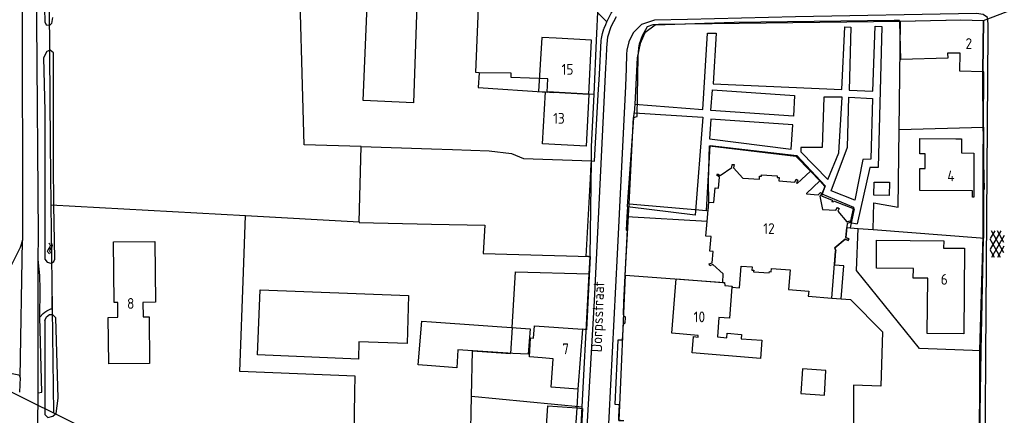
# Model space of a CAD drawing. Header units: metres. Extents: x 51973 to 58000, y 375000 to 380663.
# Tile 40 of 56: x 56904 to 57133, y 378643 to 378735. Entities that reach past the tile are written whole.
import ezdxf

# ---------------------------------------------------------------- set-up
doc = ezdxf.new("R2010")
doc.units = ezdxf.units.M
doc.header["$LTSCALE"] = 0.1
doc.layers.get('0').update_dxf_attribs({"linetype": 'CONTINUOUS'})
doc.layers.add('B-WA-OG-TOPOGRAFIE-G', color=253, linetype='CONTINUOUS')
doc.styles.add('ISO', font='isocp.shx', dxfattribs={"height": 1.8})
doc.styles.add('ISOCP', font='ISOCP.shx', dxfattribs={"height": 1.8})

# ---------------------------------------------------------------- blocks, each defined once
blk = doc.blocks.new('S05')
at = {"color": 0}
for p, q in [((0.08, 0.3), (0.38, 0.59)), ((0.11, -0.19), (0.41, 0.09)), ((0.38, 0.59), (0.68, 0.71)), ((0.41, 0.09), (0.71, 0.21)), ((0.68, 0.71), (1.01, 0.62)), ((0.71, 0.21), (1.02, 0.12)), ((1.01, 0.62), (1.33, 0.37)), ((1.02, 0.12), (1.36, -0.12)), ((1.33, 0.37), (1.66, 0.13)), ((1.66, 0.13), (1.97, 0.04)), ((1.97, 0.04), (2.28, 0.16)), ((2.28, 0.16), (2.58, 0.44)), ((1.36, -0.12), (1.68, -0.37)), ((1.68, -0.37), (2, -0.46)), ((2, -0.46), (2.31, -0.33)), ((2.31, -0.33), (2.61, -0.05))]:
    blk.add_line(p, q, dxfattribs=at)
blk = doc.blocks.new('S014')
at = {"color": 0}
for p, q in [((0, -0.75), (4.2, 1.67)), ((0, 0.65), (1.78, 1.67)), ((5.07, -1.52), (0, 1.4)), ((2.64, -1.52), (0, 0)), ((1.08, -1.52), (6.15, 1.4)), ((6.15, -0.75), (1.95, 1.67)), ((3.51, -1.52), (6.15, 0)), ((6.15, 0.65), (4.37, 1.67))]:
    blk.add_line(p, q, dxfattribs=at)

msp = doc.modelspace()

# ---------------------------------------------------------------- linework, layer by layer
at = {"layer": 'B-WA-OG-TOPOGRAFIE-G'}
for points in [[(56903.571, 379000), (56903.963, 378954.341), (56904.118, 378936.246), (56904.138, 378931.637), (56904.218, 378913.105), (56904.255, 378904.688), (56904.355, 378881.67), (56904.744, 378819.133), (56904.965, 378740.215), (56905.089, 378683.543), (56904.509, 378681.822), (56902.482, 378677.609), (56902.243, 378652.654), (56902.278, 378652.647), (56904.214, 378652.25), (56904.538, 378651.618), (56904.4, 378648.197)], [(57000, 378594.477), (56997.993, 378595.417), (56981.807, 378602.994), (56981.036, 378603.366), (56978.61, 378604.536), (56948.663, 378618.986), (56938.084, 378624.09), (56929.086, 378628.316), (56916.751, 378634.108), (56910.275, 378637.15), (56909.145, 378638.851), (56908.654, 378641.171), (56908.636, 378641.256), (56908.71, 378647.105), (56908.711, 378648.113), (56908.749, 378679.038), (56908.756, 378684.577), (56908.43, 378734.408), (56908.939, 378770.307)], [(56910.916, 378770.055), (56911.09, 378758.9), (56911.48, 378705.99), (56911.661, 378691.7)], [(56911.278, 378733.428), (56910.701, 378733.387), (56910.337, 378734.028), (56910.24, 378737.464), (56910.22, 378768.402), (56910.582, 378769.006), (56910.933, 378768.973)], [(56970.447, 378705.694), (56969.085, 378752.778)], [(56997.049, 378751.816), (56995.796, 378715.438), (56984.121, 378715.933), (56985.217, 378741.819), (56984.718, 378741.84), (56985.076, 378752.228), (56997.049, 378751.816)], [(57011.044, 378722.405), (57010.28, 378722.42), (57011.044, 378741.366)], [(57038.27, 378729.91), (57038.647, 378738.11)], [(57128.07, 378734.56), (57135.172, 378737.232), (57169.32, 378737.48)], [(56912.074, 378735.186), (56911.823, 378733.862), (56911.411, 378733.438), (56911.278, 378733.428)], [(57129.132, 378731.891), (57129.146, 378733.743), (57128.976, 378735.256), (57127.978, 378735.878), (57126.452, 378736.145), (57084.426, 378735.344), (57059.366, 378734.793), (57051.747, 378734.626), (57048.686, 378733.629), (57046.811, 378731.698), (57045.758, 378729.55), (57045.295, 378727.632), (57045.261, 378726.718), (57045.139, 378723.404), (57044.989, 378719.303), (57043.085, 378680.257), (57040.748, 378634.781), (57038.81, 378598.402), (57038.315, 378588.552), (57037.964, 378581.576), (57038.185, 378578.227), (57038.836, 378576.799), (57039.42, 378575.96)], [(57040.65, 378734.237), (57039.349, 378735.568), (57038.565, 378736.332)], [(57040.64, 378728.147), (57040.929, 378730.702), (57041.696, 378733.156), (57042.913, 378735.421)], [(57040.65, 378734.237), (57041.635, 378736.192), (57042.116, 378736.869)], [(57039.655, 378731.481), (57039.813, 378732.047), (57039.996, 378732.605)], [(57039.996, 378732.605), (57040.024, 378732.684), (57040.053, 378732.762)], [(57040.053, 378732.762), (57040.397, 378733.61), (57040.65, 378734.237)], [(57045.815, 378691.926), (57046.89, 378712), (57047.68, 378712.25), (57047.91, 378726.13), (57048.12, 378728.13), (57048.26, 378729.11), (57048.92, 378731.07), (57050.12, 378733.11), (57051.42, 378733.59), (57052.69, 378733.7), (57108.84, 378734.33)], [(57108.603, 378734.534), (57107.3, 378734.519), (57070.2, 378734.085), (57051.855, 378733.453), (57049.481, 378731.635), (57048.419, 378729.166), (57047.718, 378725.889), (57047.172, 378715.093), (57062.937, 378713.831), (57064.014, 378731.597), (57066.003, 378731.586), (57065.375, 378719.787), (57095.19, 378718.467), (57095.855, 378733.018), (57097.25, 378733), (57096.896, 378718.361), (57102.409, 378718.12), (57102.912, 378733.198), (57104.438, 378733.15), (57103.65, 378700.393), (57101.684, 378700.37), (57098.714, 378687.321)], [(57108.5, 378709.25), (57108.84, 378734.33)], [(57108.61, 378734.33), (57108.603, 378734.534)], [(57119.77, 378725.75), (57108.9, 378725.45), (57108.619, 378734.06), (57108.61, 378734.33), (57119.43, 378734.57), (57122.81, 378734.65), (57128.07, 378734.56), (57127.88, 378722.62), (57122.6, 378722.73), (57122.673, 378726.901), (57119.724, 378726.946), (57119.77, 378725.75)], [(57108.84, 378734.33), (57122.81, 378734.65), (57128.07, 378734.56)], [(57128.08, 378709.76), (57128.15, 378722.62), (57127.88, 378722.62), (57128.07, 378734.56)], [(57036.476, 378717.38), (57037.1, 378729.98), (57028.924, 378730.415), (57025.575, 378730.583), (57024.819, 378718.048), (57026.41, 378717.94)], [(57039.352, 378729.914), (57039.41, 378730.309), (57039.48, 378730.702)], [(57039.48, 378730.702), (57039.561, 378731.093), (57039.655, 378731.481)], [(57128.463, 378630.752), (57128.582, 378656.397), (57129.132, 378731.891)], [(57028.363, 378581.184), (57030.343, 378581.746), (57031.763, 378582.669), (57032.653, 378583.961), (57033.201, 378585.578), (57033.36, 378588.655), (57035.116, 378622.736), (57037.765, 378669.425), (57040.446, 378723.509), (57040.569, 378726.003), (57040.64, 378728.147)], [(57037.69, 378717.31), (57038.27, 378729.91)], [(57038.692, 378717.377), (57038.979, 378722.022), (57039.352, 378729.914)], [(56911.321, 378727.569), (56910.734, 378727.342), (56909.937, 378725.893), (56910.233, 378713.526), (56910.276, 378679.091)], [(56912.236, 378701.36), (56912.307, 378727.032), (56911.497, 378727.637), (56911.321, 378727.569)], [(57011.044, 378722.405), (57010.813, 378718.946), (57026.81, 378717.92)], [(57026.81, 378717.92), (57026.98, 378721), (57018.47, 378721.3), (57018.5, 378722.26), (57011.044, 378722.405)], [(57127.963, 378708.807), (57127.88, 378722.62)], [(57036.476, 378717.38), (57035.88, 378705.35), (57025.73, 378705.86), (57026.41, 378717.94)], [(57026.41, 378717.94), (57028.255, 378717.842)], [(57037.69, 378717.31), (57028.31, 378717.85), (57026.81, 378717.92)], [(57036.476, 378717.38), (57028.255, 378717.842)], [(57037.073, 378701.928), (57037.83, 378701.9), (57038.692, 378717.377)], [(57037.073, 378701.928), (57037.12, 378705.28), (57037.69, 378717.31)], [(57064.828, 378713.665), (57065.215, 378718.441), (57084.228, 378717.083), (57084.016, 378712.346), (57064.828, 378713.665)], [(57091.931, 378697.623), (57094.511, 378703.829), (57095.307, 378716.742), (57091.05, 378716.753), (57090.613, 378705.075), (57085.643, 378705.038), (57085.678, 378704.019), (57091.931, 378697.623)], [(57096.781, 378716.694), (57102.348, 378716.406), (57101.941, 378702.324), (57100.106, 378702.271), (57098.216, 378692.777), (57092.72, 378694.96), (57096.488, 378705.122), (57096.781, 378716.694)], [(57047.172, 378715.093), (57047.029, 378713.117)], [(57062.912, 378712.083), (57061.173, 378689.325), (57045.473, 378691.227), (57045.482, 378691.349), (57047.029, 378713.117), (57062.912, 378712.083)], [(57083.434, 378704.646), (57083.839, 378710.263), (57064.789, 378711.581), (57064.483, 378707.058), (57083.434, 378704.646)], [(57108.5, 378709.25), (57128.08, 378709.76)], [(57128.08, 378709.76), (57128.1, 378701.43), (57128.23, 378695.27), (57128.04, 378695.26), (57128.08, 378684.01)], [(57102.5, 378685.99), (57102.61, 378692.16), (57108.23, 378691.22), (57108.5, 378709.25)], [(57127.963, 378708.807), (57127.961, 378708.04), (57127.947, 378703.637), (57127.922, 378695.271)], [(56983.67, 378705.27), (56970.447, 378705.694)], [(56983.2, 378687.79), (56983.67, 378705.27)], [(56983.67, 378705.27), (57000, 378704.746)], [(57063.763, 378690.392), (57064.634, 378705.489), (57084.732, 378703.177), (57091.307, 378696.132), (57090.467, 378693.779), (57092.982, 378692.797), (57092.873, 378692.517), (57093.153, 378692.409), (57093.262, 378692.688), (57098.039, 378690.821), (57097.111, 378686.401)], [(57064.35, 378692.32), (57064.225, 378697.229), (57064.471, 378705.438), (57084.519, 378703.022), (57087.96, 378699.57)], [(57125.837, 378703.758), (57125.837, 378703.703), (57125.793, 378693.495), (57125.476, 378693.495), (57125.479, 378695.008), (57113.274, 378695.078), (57113.278, 378700.152), (57114.498, 378700.151), (57114.501, 378703.573), (57113.28, 378703.574), (57113.283, 378707.127), (57121.66, 378707.078), (57122.988, 378707.033), (57122.988, 378703.773)], [(57000, 378704.746), (57004.88, 378704.59), (57013.36, 378704.24), (57018.51, 378703.68), (57021.29, 378702.52), (57037.073, 378701.928)], [(57122.988, 378703.773), (57125.837, 378703.758)], [(56912.551, 378679.133), (56912.373, 378691.694), (56912.236, 378701.36)], [(57036.411, 378679.764), (57035.893, 378679.766), (57036.856, 378697.85), (57037.032, 378701.151), (57037.073, 378701.928)], [(57036.76, 378679.72), (57037.073, 378701.928)], [(57067.56, 378673.719), (57067.64, 378675.7), (57065.26, 378677.85), (57064.56, 378677.58), (57064.4, 378677.99), (57065.09, 378678.26), (57065.32, 378680.86), (57064.54, 378680.93), (57064.84, 378684.34), (57063.67, 378684.44), (57063.967, 378687.88), (57064.35, 378692.32), (57065.5, 378692.23), (57065.78, 378695.66), (57066.56, 378695.59), (57066.77, 378698.17), (57066.16, 378698.58), (57066.36, 378698.95), (57066.98, 378698.53), (57069.69, 378700.36), (57069.77, 378701.08), (57070.2, 378701.06), (57070.09, 378700.34), (57072.25, 378697.95), (57076.06, 378697.65), (57076.12, 378698.41), (57076.56, 378698.38), (57076.58, 378698.72), (57080.22, 378698.43), (57080.19, 378698.1), (57080.63, 378698.07), (57080.57, 378697.3), (57084.28, 378697.01), (57084.61, 378697.67), (57085, 378697.47), (57084.65, 378696.8), (57084.8, 378696.64), (57087.96, 378699.57), (57090.08, 378697.3), (57086.98, 378694.33), (57087, 378694.27), (57089.72, 378694.08), (57090.21, 378694.6), (57090.53, 378694.31), (57090.07, 378693.73), (57090.68, 378690.64), (57093.83, 378690.46), (57094.19, 378691.11), (57094.55, 378690.91), (57094.23, 378690.25)], [(57066.56, 378695.59), (57066.77, 378698.17), (57066.16, 378698.58), (57066.36, 378698.95), (57066.98, 378698.53), (57069.69, 378700.36), (57069.77, 378701.08), (57070.2, 378701.06), (57070.09, 378700.34), (57072.25, 378697.95), (57076.06, 378697.65), (57076.12, 378698.41), (57076.56, 378698.38), (57076.58, 378698.72), (57080.22, 378698.43), (57080.19, 378698.1), (57080.63, 378698.07), (57080.57, 378697.3), (57084.28, 378697.01), (57084.61, 378697.67), (57085, 378697.47), (57084.65, 378696.8), (57084.8, 378696.64)], [(57084.8, 378696.64), (57087.96, 378699.57), (57090.08, 378697.3)], [(57090.08, 378697.3), (57086.98, 378694.33), (57087, 378694.27), (57089.72, 378694.08)], [(57091.276, 378696.019), (57090.08, 378697.3)], [(57106.26, 378696.98), (57106.17, 378693.9), (57102.64, 378693.96), (57102.69, 378697.01), (57106.26, 378696.98)], [(57063.763, 378690.392), (57064.181, 378690.357), (57064.35, 378692.32), (57065.5, 378692.23), (57065.78, 378695.66), (57066.56, 378695.59)], [(57089.72, 378694.08), (57090.21, 378694.6), (57090.53, 378694.31), (57090.07, 378693.73), (57090.68, 378690.64), (57093.83, 378690.46), (57094.19, 378691.11), (57094.55, 378690.91), (57094.23, 378690.25), (57096.33, 378687.8), (57097.02, 378688.01), (57097.147, 378687.655), (57096.42, 378687.38), (57096.35, 378686.46)], [(57091.276, 378696.019), (57090.53, 378694.31)], [(57090.53, 378694.31), (57097.897, 378691.174)], [(57127.922, 378695.271), (57127.889, 378684.538), (57127.119, 378657.935), (57127.071, 378630.754)], [(56911.661, 378691.7), (56956.85, 378689.23)], [(56911.661, 378691.7), (56912.274, 378643.426)], [(57044.93, 378675.39), (57045.815, 378691.926)], [(57045.815, 378691.926), (57063.763, 378690.392)], [(56956.354, 378676.104), (56956.85, 378689.23)], [(56956.85, 378689.23), (56983.2, 378687.79)], [(57045.473, 378691.227), (57045.337, 378688.956), (57045.151, 378685.867), (57045.384, 378685.893), (57044.536, 378669.122), (57044.434, 378666.277)], [(57094.23, 378690.25), (57096.33, 378687.8)], [(57097.897, 378691.174), (57097.147, 378687.655)], [(56983.2, 378687.79), (56983.23, 378687.59), (57000, 378687.267)], [(57000, 378687.267), (57012.34, 378687.03), (57012, 378680.4), (57036.76, 378679.72)], [(57063.967, 378687.88), (57045.337, 378688.956)], [(57096.33, 378687.8), (57097.02, 378688.01), (57097.147, 378687.655), (57096.42, 378687.38), (57096.15, 378684.15), (57096.82, 378683.85), (57096.63, 378683.46), (57095.97, 378683.79), (57093.56, 378681.75), (57093.8, 378681.01), (57093.74, 378681), (57093.475, 378677.75)], [(57097.147, 378687.655), (57098.714, 378687.321)], [(57092.85, 378670.07), (57093.74, 378681), (57093.8, 378681.01), (57093.56, 378681.75), (57095.97, 378683.79), (57096.63, 378683.46), (57096.82, 378683.85), (57096.15, 378684.15), (57096.35, 378686.46)], [(57096.35, 378686.46), (57097.111, 378686.401)], [(57097.111, 378686.401), (57098.95, 378686.26)], [(57127.499, 378657.832), (57113.19, 378658.34), (57098.6, 378676.49), (57098.95, 378686.26)], [(57098.95, 378686.26), (57102.5, 378685.99)], [(57102.5, 378685.99), (57127.38, 378684.07), (57128.08, 378684.01)], [(56904.538, 378651.618), (56905.089, 378683.543)], [(56926.211, 378683.161), (56935.797, 378683.243), (56935.915, 378669.127), (56933.018, 378669.074), (56933.054, 378665.684), (56934.434, 378665.699), (56934.548, 378654.916), (56925.075, 378654.826), (56924.932, 378665.596), (56927.232, 378665.622), (56927.195, 378669.031), (56926.365, 378669.022), (56926.211, 378683.161)], [(57123.69, 378681.63), (57123.54, 378661.77), (57115.02, 378661.87), (57115.15, 378674.67), (57111.78, 378674.7), (57111.8, 378676.91), (57103.2, 378676.99), (57103.25, 378683.54), (57118.83, 378683.39), (57118.8, 378681.64), (57123.69, 378681.63)], [(57127.499, 378657.832), (57128.08, 378684.01)], [(56908.711, 378648.113), (56909.557, 378648.198), (56909.06, 378665.643), (56909.147, 378672.014), (56909.148, 378672.057), (56909.129, 378675.349), (56908.749, 378679.038)], [(56910.276, 378679.091), (56910.799, 378678.379), (56911.654, 378678.154)], [(56911.654, 378678.154), (56911.744, 378678.18), (56911.832, 378678.213)], [(56911.832, 378678.213), (56912.312, 378678.579), (56912.551, 378679.133)], [(57036.411, 378679.764), (57036.761, 378679.764), (57036.402, 378672.134), (57035.909, 378662.724), (57035, 378662.88)], [(57036.552, 378675.724), (57036.76, 378679.72)], [(57069.7, 378672.61), (57071.43, 378672.48), (57071.82, 378677.52), (57074.39, 378677.32), (57074.33, 378676.55), (57074.76, 378676.52), (57074.73, 378676.19), (57078.36, 378675.91), (57078.39, 378676.24), (57078.83, 378676.2), (57078.89, 378676.98), (57083.22, 378676.62), (57082.84, 378672.07), (57087.51, 378671.68), (57087.41, 378670.52), (57092.85, 378670.07), (57095.063, 378669.887), (57095.685, 378677.551), (57093.475, 378677.75)], [(56982.301, 378651.955), (56955.482, 378653.045), (56956.354, 378676.104)], [(57018.687, 378663.246), (57019.457, 378676.194)], [(57019.457, 378676.194), (57036.552, 378675.724)], [(57036.241, 378669.731), (57036.552, 378675.724)], [(57044.93, 378675.39), (57067.98, 378673.69), (57068.04, 378673.03), (57069.72, 378672.84), (57069.7, 378672.61), (57071.43, 378672.48), (57071.82, 378677.52), (57074.39, 378677.32), (57074.33, 378676.55), (57074.76, 378676.52), (57074.73, 378676.19), (57078.36, 378675.91), (57078.39, 378676.24), (57078.83, 378676.2), (57078.89, 378676.98), (57083.22, 378676.62), (57082.84, 378672.07), (57087.51, 378671.68), (57087.41, 378670.52), (57092.85, 378670.07)], [(57044.93, 378675.39), (57043.43, 378641.68), (57044.62, 378641.62)], [(57069.7, 378672.61), (57069.14, 378665.41), (57066.65, 378665.6), (57066.31, 378661.04), (57068.49, 378660.88), (57068.57, 378661.89), (57071.88, 378661.65), (57071.81, 378660.64), (57076.61, 378660.29), (57076.32, 378656.07), (57060.45, 378657.34), (57060.76, 378661.12), (57061.84, 378661.03), (57061.87, 378661.41), (57055.78, 378661.92), (57056.74, 378674.52), (57067.56, 378673.719)], [(57067.56, 378673.719), (57067.98, 378673.69), (57068.04, 378673.03), (57069.72, 378672.84), (57069.7, 378672.61)], [(56994.67, 378670.69), (56994.33, 378659.51), (56983.1, 378659.93), (56983.01, 378655.93), (56959.63, 378656.88), (56960.2, 378671.96), (56994.67, 378670.69)], [(56910.283, 378666.793), (56910.74, 378667.123), (56911.632, 378667.553), (56911.967, 378667.612), (56911.931, 378670.46)], [(57034.95, 378644.86), (57036.241, 378669.731)], [(57092.85, 378670.07), (57097.184, 378669.712), (57104.595, 378662.248), (57104.231, 378649.594), (57097.934, 378649.817), (57097.913, 378634.857)], [(56909.06, 378665.643), (56909.866, 378666.492), (56910.283, 378666.793)], [(56910.283, 378664.868), (56910.614, 378665.733), (56911.375, 378666.26)], [(56910.283, 378664.868), (56910.287, 378643.072), (56910.974, 378642.367), (56912.08, 378642.672), (56912.744, 378643.192)], [(56911.375, 378666.26), (56911.686, 378666.298), (56911.984, 378666.257)], [(56911.984, 378666.257), (56912.126, 378666.208), (56912.794, 378665.505)], [(56912.744, 378643.192), (56912.859, 378643.282), (56913.375, 378646.814), (56912.794, 378665.505)], [(57000, 378654.323), (56996.92, 378654.55), (56997.71, 378664.72), (57000, 378664.559)], [(57000, 378664.559), (57022.91, 378662.95)], [(57044.434, 378666.277), (57044.644, 378665.927), (57044.899, 378665.699)], [(57044.813, 378664.251), (57044.566, 378664.029), (57044.46, 378663.784)], [(57044.899, 378665.699), (57044.909, 378665.613), (57044.813, 378664.251)], [(57022.91, 378662.95), (57022.43, 378657.02), (57018.88, 378657.17), (57006.11, 378658.07), (57005.88, 378653.89), (57000, 378654.323)], [(57018.687, 378663.246), (57018.327, 378657.193)], [(57033.95, 378648.93), (57027.75, 378649.4), (57028.25, 378655.97), (57025.67, 378656.17), (57025.68, 378656.24), (57022.69, 378656.43), (57022.95, 378660.83), (57023.68, 378660.79), (57023.85, 378663.61), (57035, 378662.88)], [(57035, 378662.88), (57033.95, 378648.93)], [(57044.46, 378663.784), (57044.381, 378663.202), (57044.265, 378661.048), (57044.176, 378660.33), (57043.216, 378660.284), (57042.506, 378645.436), (57043.294, 378645.398), (57043.595, 378645.385)], [(57009.28, 378647.28), (57009.501, 378657.827)], [(57009.501, 378657.827), (57018.327, 378657.193)], [(57127.13, 378633.57), (57127.499, 378657.832)], [(57085.701, 378647.9), (57091.17, 378647.561), (57091.51, 378653.244), (57086.071, 378653.614), (57085.701, 378647.9)], [(56982.228, 378648.268), (56982.301, 378651.955)], [(56902.3, 378648.4), (56907.408, 378645.853), (56912.274, 378643.426)], [(56982.03, 378638.27), (56982.228, 378648.268)], [(57033.95, 378648.93), (57033.71, 378644.63)], [(57009.04, 378635.85), (57009.28, 378647.28)], [(57009.28, 378647.28), (57034.95, 378644.86)], [(57033.71, 378644.63), (57035.018, 378644.459), (57034.41, 378633.175), (57033.942, 378624.378), (57033.291, 378612.408), (57033.013, 378605.582), (57032.806, 378602.652), (57032.61, 378602.69), (57031.72, 378591.58), (57031.237, 378584.656), (57028.865, 378582.93), (57023.283, 378585.626)], [(57026.38, 378635.81), (57026.99, 378645.07)], [(57026.99, 378645.07), (57033.71, 378644.63)], [(57033.71, 378644.63), (57033.2, 378636.64)], [(57034.34, 378633.19), (57034.95, 378644.86)], [(57043.835, 378641.66), (57043.43, 378641.681), (57043.466, 378642.48), (57043.595, 378645.385)], [(56912.274, 378643.426), (56981.45, 378608.93)]]:
    msp.add_lwpolyline(points, dxfattribs=at)

# ---------------------------------------------------------------- block references
for name, p, rotation in [('S014', (57131.288, 378679.51), 89.77081810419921), ('S05', (56911.635, 378680.279), 90.91665425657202)]:
    msp.add_blockref(name, p, dxfattribs=dict(at, rotation=rotation))

# ---------------------------------------------------------------- texts
for s, style, p in [('2', 'ISOCP', (57123.891, 378727.924)), ('15', 'ISOCP', (57030.165, 378721.928)), ('13', 'ISOCP', (57028.198, 378710.561)), ('4', 'ISOCP', (57119.669, 378697.188)), ('12', 'ISOCP', (57076.963, 378684.97)), ('6', 'ISOCP', (57118.151, 378673.191)), ('8', 'ISO', (56929.333, 378667.578)), ('10', 'ISOCP', (57060.818, 378664.46)), ('7', 'ISOCP', (57030.312, 378657.033))]:
    msp.add_text(s, height=2.5, dxfattribs=dict(at, style=style)).set_placement(p)
at = {"layer": 'B-WA-OG-TOPOGRAFIE-G', "style": 'ISOCP'}
msp.add_text('Dorpsstraat', height=2.5, rotation=87.8789, dxfattribs=at).set_placement((57039.488, 378657.473))

doc.saveas('drawing.dxf')
